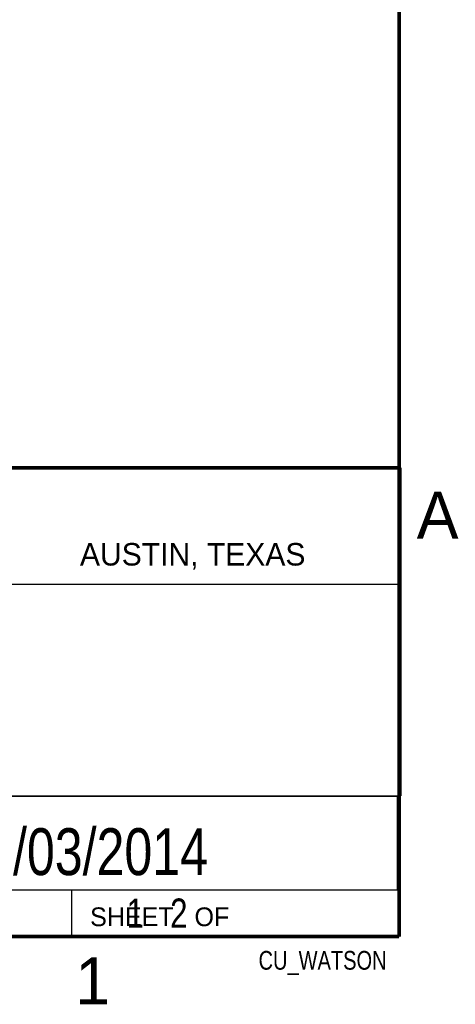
# Model space of a CAD drawing. Header units: inches. Extents: x 0 to 34, y 0 to 22.
# Tile 125 of 127: x 31.5 to 33.8, y 0.1 to 5.4. Entities that reach past the tile are written whole.
import ezdxf

# ---------------------------------------------------------------- set-up
doc = ezdxf.new("R2010")
doc.units = ezdxf.units.IN
doc.header["$LTSCALE"] = 1.87
doc.header["$MEASUREMENT"] = 0
doc.layers.get('0').update_dxf_attribs({"linetype": 'CONTINUOUS'})
doc.layers.add('DETAIL', color=7, linetype='CONTINUOUS')
doc.layers.add('NOTE', color=7, linetype='CONTINUOUS')
doc.styles.get("Standard").update_dxf_attribs({"font": 'txt', "width": 0.8})
doc.styles.add('TEXTSTYLE_2', font='txt')

msp = doc.modelspace()

# ---------------------------------------------------------------- linework, layer by layer
at = {"color": 2, "linetype": 'CONTINUOUS'}
for p, q in [((28.3793, 3.00033), (33.5093, 3.00033)), ((33.5093, 3.00033), (33.5093, 1.25033)), ((28.72307, 2.38), (33.50002, 2.38)), ((28.3793, 1.25033), (33.5093, 1.25033)), ((30.13002, 1.24989), (33.49002, 1.24989)), ((33.49002, 1.24989), (33.49002, 0.74989)), ((28.38002, 0.75), (33.50002, 0.75)), ((30.13002, 0.74989), (33.49002, 0.74989)), ((31.75002, 0.75), (33.50002, 0.75)), ((31.75002, 0.75), (31.75002, 0.5)), ((33.50002, 0.75), (33.50002, 0.5)), ((31.75002, 0.5), (33.50002, 0.5)), ((32.49527, 0.50168), (33.49527, 0.50168)), ((32.49527, 0.50168), (32.49527, 0.50118)), ((32.49527, 0.50118), (33.49527, 0.50118)), ((33.49527, 0.50168), (33.49527, 0.50118))]:
    msp.add_line(p, q, dxfattribs=at)
at = {"color": 7, "linetype": 'CONTINUOUS', "const_width": 0.02}
for points in [[(33.50002, 0.5), (33.50002, 21.5)], [(25.58002, 3), (33.50002, 3)], [(0.50002, 0.5), (33.50002, 0.5)]]:
    msp.add_lwpolyline(points, dxfattribs=at)

# ---------------------------------------------------------------- texts
at = {"color": 2, "linetype": 'CONTINUOUS', "attachment_point": 1, "line_spacing_factor": 0.9, "style": 'TEXTSTYLE_2'}
for s, insert, char_height, width in [('A', (33.5939, 2.87275), 0.25, 0.25), ('AUSTIN, TEXAS', (31.79573, 2.599), 0.12, 1.56), ('SHEET   OF', (31.84991, 0.65572), 0.1, 1), ('1', (31.77062, 0.38897), 0.25, 0.25)]:
    msp.add_mtext(s, dxfattribs=dict(at, insert=insert, char_height=char_height, width=width))
at = {"layer": 'DETAIL', "color": 7, "linetype": 'CONTINUOUS', "insert": (31.81252, 0.70312), "char_height": 0.15625, "width": 1.25, "attachment_point": 1, "line_spacing_factor": 0.9}
msp.add_mtext('     1   2', dxfattribs=at)
at = {"layer": 'DETAIL', "color": 2, "linetype": 'CONTINUOUS', "insert": (33.43277, 0.42355), "char_height": 0.1, "width": 0.72, "attachment_point": 3, "line_spacing_factor": 0.9}
msp.add_mtext('CU_WATSON', dxfattribs=at)
at = {"layer": 'NOTE', "color": 7, "linetype": 'CONTINUOUS', "insert": (31.81002, 1.07802), "char_height": 0.25, "width": 2, "attachment_point": 2, "line_spacing_factor": 0.9}
msp.add_mtext('12/03/2014', dxfattribs=at)

doc.saveas('drawing.dxf')
